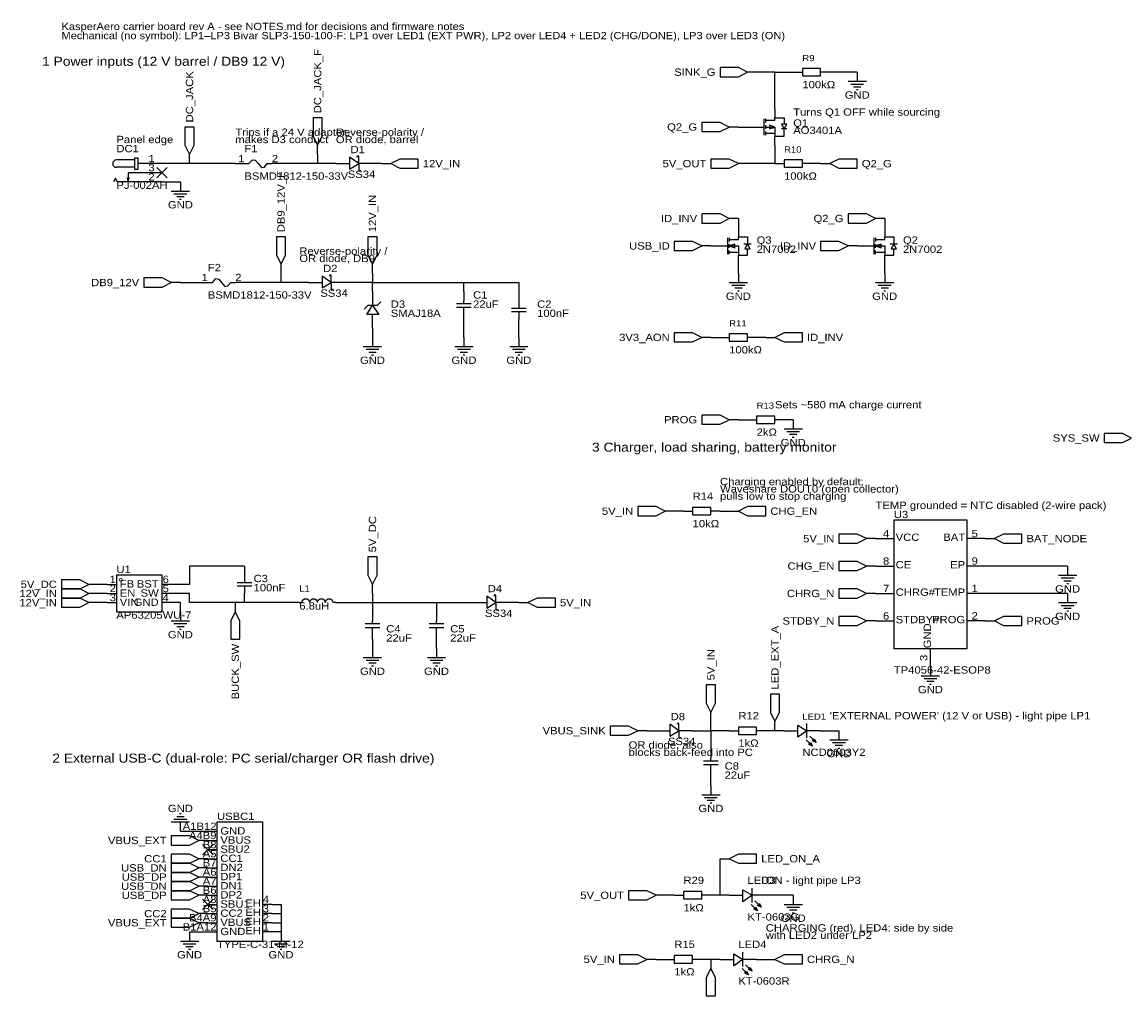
# Model space of a CAD drawing. Header units: millimetres. Extents: x 14 to 610, y -566 to -19.
# Tile 2 of 4: x 14 to 321, y -290 to -19. Entities that reach past the tile are written whole.
import ezdxf
from ezdxf.enums import TextEntityAlignment as Align

# ---------------------------------------------------------------- set-up
doc = ezdxf.new("R2010")
doc.units = ezdxf.units.MM
doc.header["$MEASUREMENT"] = 0
doc.styles.get("Standard").update_dxf_attribs({"font": 'arial.ttf'})

msp = doc.modelspace()

# ---------------------------------------------------------------- linework, layer by layer
at = {"color": 1, "true_color": 0xa00000}
for points in [[(215.9, -33.02), (213.36, -31.75), (208.28, -31.75), (208.28, -34.29), (213.36, -34.29)], [(231.14, -32), (231.14, -34.04), (236.22, -34.04), (236.22, -32)], [(96.52, -53.34), (97.79, -50.8), (97.79, -45.72), (95.25, -45.72), (95.25, -50.8)], [(60.96, -55.88), (62.23, -53.34), (62.23, -48.26), (59.69, -48.26), (59.69, -53.34)], [(210.82, -48.26), (208.28, -46.99), (203.2, -46.99), (203.2, -49.53), (208.28, -49.53)], [(223.52, -48.26), (222, -47.75), (222, -48.77)], [(226.06, -48.77), (226.82, -47.5), (225.3, -47.5)], [(45.72, -56.9), (45.72, -59.94), (46.74, -59.94), (46.74, -56.9)], [(105.41, -59.94), (107.95, -58.42), (105.41, -56.64)], [(116.84, -58.42), (119.38, -59.69), (124.46, -59.69), (124.46, -57.15), (119.38, -57.15)], [(213.36, -58.42), (210.82, -57.15), (205.74, -57.15), (205.74, -59.69), (210.82, -59.69)], [(226.06, -57.4), (226.06, -59.44), (231.14, -59.44), (231.14, -57.4)], [(238.76, -58.42), (241.3, -59.69), (246.38, -59.69), (246.38, -57.15), (241.3, -57.15)], [(210.82, -73.66), (208.28, -72.39), (203.2, -72.39), (203.2, -74.93), (208.28, -74.93)], [(251.46, -73.66), (248.92, -72.39), (243.84, -72.39), (243.84, -74.93), (248.92, -74.93)], [(86.36, -86.36), (87.63, -83.82), (87.63, -78.74), (85.09, -78.74), (85.09, -83.82)], [(111.76, -86.36), (113.03, -83.82), (113.03, -78.74), (110.49, -78.74), (110.49, -83.82)], [(203.2, -81.28), (200.66, -80.01), (195.58, -80.01), (195.58, -82.55), (200.66, -82.55)], [(210.82, -81.28), (212.34, -81.79), (212.34, -80.77)], [(215.9, -80.77), (215.14, -82.04), (216.66, -82.04)], [(243.84, -81.28), (241.3, -80.01), (236.22, -80.01), (236.22, -82.55), (241.3, -82.55)], [(251.46, -81.28), (252.98, -81.79), (252.98, -80.77)], [(256.54, -80.77), (255.78, -82.04), (257.3, -82.04)], [(55.88, -91.44), (53.34, -90.17), (48.26, -90.17), (48.26, -92.71), (53.34, -92.71)], [(97.79, -92.96), (100.33, -91.44), (97.79, -89.66)], [(110.24, -100.33), (111.76, -97.79), (113.54, -100.33)], [(203.2, -106.68), (200.66, -105.41), (195.58, -105.41), (195.58, -107.95), (200.66, -107.95)], [(210.82, -105.66), (210.82, -107.7), (215.9, -107.7), (215.9, -105.66)], [(223.52, -106.68), (226.06, -107.95), (231.14, -107.95), (231.14, -105.41), (226.06, -105.41)], [(210.82, -129.54), (208.28, -128.27), (203.2, -128.27), (203.2, -130.81), (208.28, -130.81)], [(218.44, -128.52), (218.44, -130.56), (223.52, -130.56), (223.52, -128.52)], [(322.58, -134.62), (320.04, -133.35), (314.96, -133.35), (314.96, -135.89), (320.04, -135.89)], [(193.04, -154.94), (190.5, -153.67), (185.42, -153.67), (185.42, -156.21), (190.5, -156.21)], [(200.66, -153.92), (200.66, -155.96), (205.74, -155.96), (205.74, -153.92)], [(213.36, -154.94), (215.9, -156.21), (220.98, -156.21), (220.98, -153.67), (215.9, -153.67)], [(256.54, -157.48), (256.54, -193.04), (276.86, -193.04), (276.86, -157.48)], [(248.92, -162.56), (246.38, -161.29), (241.3, -161.29), (241.3, -163.83), (246.38, -163.83)], [(284.48, -162.56), (287.02, -163.83), (292.1, -163.83), (292.1, -161.29), (287.02, -161.29)], [(111.76, -175.26), (113.03, -172.72), (113.03, -167.64), (110.49, -167.64), (110.49, -172.72)], [(248.92, -170.18), (246.38, -168.91), (241.3, -168.91), (241.3, -171.45), (246.38, -171.45)], [(33.02, -175.26), (30.48, -173.99), (25.4, -173.99), (25.4, -176.53), (30.48, -176.53)], [(40.64, -172.72), (40.64, -182.88), (53.34, -182.88), (53.34, -172.72)], [(33.02, -177.8), (30.48, -176.53), (25.4, -176.53), (25.4, -179.07), (30.48, -179.07)], [(248.92, -177.8), (246.38, -176.53), (241.3, -176.53), (241.3, -179.07), (246.38, -179.07)], [(33.02, -180.34), (30.48, -179.07), (25.4, -179.07), (25.4, -181.61), (30.48, -181.61)], [(143.51, -181.86), (146.05, -180.34), (143.51, -178.56)], [(154.94, -180.34), (157.48, -181.61), (162.56, -181.61), (162.56, -179.07), (157.48, -179.07)], [(73.66, -182.88), (72.39, -185.42), (72.39, -190.5), (74.93, -190.5), (74.93, -185.42)], [(248.92, -185.42), (246.38, -184.15), (241.3, -184.15), (241.3, -186.69), (246.38, -186.69)], [(284.48, -185.42), (287.02, -186.69), (292.1, -186.69), (292.1, -184.15), (287.02, -184.15)], [(205.74, -210.82), (207.01, -208.28), (207.01, -203.2), (204.47, -203.2), (204.47, -208.28)], [(223.52, -213.36), (224.79, -210.82), (224.79, -205.74), (222.25, -205.74), (222.25, -210.82)], [(194.31, -217.42), (196.85, -215.9), (194.31, -214.12)], [(229.87, -214.38), (232.41, -215.9), (229.87, -217.68)], [(185.42, -215.9), (182.88, -214.63), (177.8, -214.63), (177.8, -217.17), (182.88, -217.17)], [(213.36, -214.88), (213.36, -216.92), (218.44, -216.92), (218.44, -214.88)], [(233.93, -220.22), (232.92, -219.71), (233.43, -219.2)], [(234.95, -219.2), (233.93, -218.69), (234.44, -218.19)], [(68.58, -241.3), (68.58, -274.32), (81.28, -274.32), (81.28, -241.3)], [(63.5, -246.38), (60.96, -245.11), (55.88, -245.11), (55.88, -247.65), (60.96, -247.65)], [(63.5, -251.46), (60.96, -250.19), (55.88, -250.19), (55.88, -252.73), (60.96, -252.73)], [(210.82, -251.46), (213.36, -252.73), (218.44, -252.73), (218.44, -250.19), (213.36, -250.19)], [(63.5, -254), (60.96, -252.73), (55.88, -252.73), (55.88, -255.27), (60.96, -255.27)], [(63.5, -256.54), (60.96, -255.27), (55.88, -255.27), (55.88, -257.81), (60.96, -257.81)], [(63.5, -259.08), (60.96, -257.81), (55.88, -257.81), (55.88, -260.35), (60.96, -260.35)], [(63.5, -261.62), (60.96, -260.35), (55.88, -260.35), (55.88, -262.89), (60.96, -262.89)], [(190.5, -261.62), (187.96, -260.35), (182.88, -260.35), (182.88, -262.89), (187.96, -262.89)], [(214.63, -260.1), (217.17, -261.62), (214.63, -263.4)], [(198.12, -260.6), (198.12, -262.64), (203.2, -262.64), (203.2, -260.6)], [(63.5, -266.7), (60.96, -265.43), (55.88, -265.43), (55.88, -267.97), (60.96, -267.97)], [(218.69, -265.94), (217.68, -265.43), (218.19, -264.92)], [(219.71, -264.92), (218.69, -264.41), (219.2, -263.91)], [(63.5, -269.24), (60.96, -267.97), (55.88, -267.97), (55.88, -270.51), (60.96, -270.51)], [(187.96, -279.4), (185.42, -278.13), (180.34, -278.13), (180.34, -280.67), (185.42, -280.67)], [(195.58, -278.38), (195.58, -280.42), (200.66, -280.42), (200.66, -278.38)], [(212.09, -277.88), (214.63, -279.4), (212.09, -281.18)], [(223.52, -279.4), (226.06, -280.67), (231.14, -280.67), (231.14, -278.13), (226.06, -278.13)], [(205.74, -281.94), (204.47, -284.48), (204.47, -289.56), (207.01, -289.56), (207.01, -284.48)], [(217.17, -282.7), (216.15, -282.19), (216.66, -281.69)], [(216.15, -283.72), (215.14, -283.21), (215.65, -282.7)]]:
    msp.add_lwpolyline(points, close=True, dxfattribs=at)
at = {"color": 1, "true_color": 0x880000}
for points in [[(218.44, -33.02), (215.9, -33.02)], [(228.6, -33.02), (231.14, -33.02)], [(238.76, -33.02), (236.22, -33.02)], [(246.38, -33.02), (246.38, -35.56)], [(223.52, -43.18), (223.52, -45.72)], [(213.36, -48.26), (210.82, -48.26)], [(215.9, -48.26), (218.44, -48.26)], [(223.52, -53.34), (223.52, -50.8)], [(96.52, -55.88), (96.52, -53.34)], [(60.96, -58.42), (60.96, -55.88)], [(53.34, -58.42), (48.26, -58.42)], [(53.34, -60.96), (48.26, -60.96)], [(73.66, -58.42), (76.2, -58.42)], [(86.36, -58.42), (83.82, -58.42)], [(101.6, -58.42), (105.41, -58.42)], [(111.76, -58.42), (107.95, -58.42)], [(114.3, -58.42), (116.84, -58.42)], [(215.9, -58.42), (213.36, -58.42)], [(223.52, -58.42), (226.06, -58.42)], [(233.68, -58.42), (231.14, -58.42)], [(236.22, -58.42), (238.76, -58.42)], [(53.34, -63.5), (48.26, -63.5)], [(58.42, -63.5), (58.42, -66.04)], [(213.36, -73.66), (210.82, -73.66)], [(213.36, -76.2), (213.36, -78.74)], [(254, -73.66), (251.46, -73.66)], [(254, -76.2), (254, -78.74)], [(205.74, -81.28), (203.2, -81.28)], [(205.74, -81.28), (208.28, -81.28)], [(246.38, -81.28), (243.84, -81.28)], [(246.38, -81.28), (248.92, -81.28)], [(213.36, -86.36), (213.36, -83.82)], [(254, -86.36), (254, -83.82)], [(86.36, -88.9), (86.36, -86.36)], [(111.76, -88.9), (111.76, -86.36)], [(58.42, -91.44), (55.88, -91.44)], [(63.5, -91.44), (66.04, -91.44)], [(76.2, -91.44), (73.66, -91.44)], [(93.98, -91.44), (97.79, -91.44)], [(104.14, -91.44), (100.33, -91.44)], [(213.36, -88.9), (213.36, -91.44)], [(254, -88.9), (254, -91.44)], [(111.76, -93.98), (111.76, -97.79)], [(137.16, -93.98), (137.16, -96.52)], [(152.4, -93.98), (152.4, -96.52)], [(111.76, -104.14), (111.76, -100.33)], [(137.16, -101.6), (137.16, -99.06)], [(152.4, -104.14), (152.4, -101.6)], [(111.76, -106.68), (111.76, -109.22)], [(137.16, -106.68), (137.16, -109.22)], [(152.4, -106.68), (152.4, -109.22)], [(205.74, -106.68), (203.2, -106.68)], [(208.28, -106.68), (210.82, -106.68)], [(218.44, -106.68), (215.9, -106.68)], [(220.98, -106.68), (223.52, -106.68)], [(213.36, -129.54), (210.82, -129.54)], [(215.9, -129.54), (218.44, -129.54)], [(226.06, -129.54), (223.52, -129.54)], [(228.6, -129.54), (228.6, -132.08)], [(195.58, -154.94), (193.04, -154.94)], [(198.12, -154.94), (200.66, -154.94)], [(208.28, -154.94), (205.74, -154.94)], [(210.82, -154.94), (213.36, -154.94)], [(251.46, -162.56), (248.92, -162.56)], [(251.46, -162.56), (256.54, -162.56)], [(281.94, -162.56), (276.86, -162.56)], [(281.94, -162.56), (284.48, -162.56)], [(76.2, -170.18), (76.2, -172.72)], [(251.46, -170.18), (248.92, -170.18)], [(251.46, -170.18), (256.54, -170.18)], [(281.94, -170.18), (276.86, -170.18)], [(304.8, -170.18), (304.8, -172.72)], [(35.56, -175.26), (33.02, -175.26)], [(38.1, -175.26), (40.64, -175.26)], [(55.88, -175.26), (53.34, -175.26)], [(111.76, -177.8), (111.76, -175.26)], [(35.56, -177.8), (33.02, -177.8)], [(35.56, -180.34), (33.02, -180.34)], [(38.1, -177.8), (40.64, -177.8)], [(38.1, -180.34), (40.64, -180.34)], [(55.88, -177.8), (53.34, -177.8)], [(55.88, -180.34), (53.34, -180.34)], [(73.66, -180.34), (73.66, -182.88)], [(76.2, -180.34), (76.2, -177.8)], [(91.44, -180.34), (92.2, -180.34)], [(101.6, -180.34), (100.84, -180.34)], [(139.7, -180.34), (143.51, -180.34)], [(149.86, -180.34), (146.05, -180.34)], [(152.4, -180.34), (154.94, -180.34)], [(251.46, -177.8), (248.92, -177.8)], [(251.46, -177.8), (256.54, -177.8)], [(281.94, -177.8), (276.86, -177.8)], [(304.8, -177.8), (304.8, -180.34)], [(58.42, -182.88), (58.42, -185.42)], [(111.76, -182.88), (111.76, -185.42)], [(129.54, -182.88), (129.54, -185.42)], [(251.46, -185.42), (248.92, -185.42)], [(251.46, -185.42), (256.54, -185.42)], [(281.94, -185.42), (276.86, -185.42)], [(281.94, -185.42), (284.48, -185.42)], [(111.76, -190.5), (111.76, -187.96)], [(129.54, -190.5), (129.54, -187.96)], [(111.76, -193.04), (111.76, -195.58)], [(129.54, -193.04), (129.54, -195.58)], [(266.7, -198.12), (266.7, -193.04)], [(266.7, -198.12), (266.7, -200.66)], [(205.74, -213.36), (205.74, -210.82)], [(223.52, -215.9), (223.52, -213.36)], [(187.96, -215.9), (185.42, -215.9)], [(190.5, -215.9), (194.31, -215.9)], [(200.66, -215.9), (196.85, -215.9)], [(210.82, -215.9), (213.36, -215.9)], [(220.98, -215.9), (218.44, -215.9)], [(226.06, -215.9), (229.87, -215.9)], [(236.22, -215.9), (232.41, -215.9)], [(241.3, -215.9), (241.3, -218.44)], [(205.74, -220.98), (205.74, -223.52)], [(205.74, -228.6), (205.74, -226.06)], [(205.74, -231.14), (205.74, -233.68)], [(58.42, -243.84), (58.42, -241.3)], [(66.04, -243.84), (68.58, -243.84)], [(66.04, -246.38), (63.5, -246.38)], [(66.04, -246.38), (68.58, -246.38)], [(66.04, -248.92), (68.58, -248.92)], [(66.04, -251.46), (63.5, -251.46)], [(66.04, -254), (63.5, -254)], [(66.04, -251.46), (68.58, -251.46)], [(66.04, -254), (68.58, -254)], [(208.28, -251.46), (210.82, -251.46)], [(66.04, -256.54), (63.5, -256.54)], [(66.04, -256.54), (68.58, -256.54)], [(66.04, -259.08), (63.5, -259.08)], [(66.04, -259.08), (68.58, -259.08)], [(66.04, -261.62), (63.5, -261.62)], [(66.04, -261.62), (68.58, -261.62)], [(193.04, -261.62), (190.5, -261.62)], [(195.58, -261.62), (198.12, -261.62)], [(205.74, -261.62), (203.2, -261.62)], [(210.82, -261.62), (214.63, -261.62)], [(220.98, -261.62), (217.17, -261.62)], [(228.6, -261.62), (228.6, -264.16)], [(66.04, -264.16), (68.58, -264.16)], [(83.82, -264.16), (81.28, -264.16)], [(66.04, -266.7), (63.5, -266.7)], [(66.04, -269.24), (63.5, -269.24)], [(66.04, -266.7), (68.58, -266.7)], [(66.04, -269.24), (68.58, -269.24)], [(83.82, -266.7), (81.28, -266.7)], [(83.82, -269.24), (81.28, -269.24)], [(60.96, -271.78), (60.96, -274.32)], [(66.04, -271.78), (68.58, -271.78)], [(83.82, -271.78), (81.28, -271.78)], [(86.36, -271.78), (86.36, -274.32)], [(190.5, -279.4), (187.96, -279.4)], [(193.04, -279.4), (195.58, -279.4)], [(203.2, -279.4), (200.66, -279.4)], [(205.74, -279.4), (205.74, -281.94)], [(208.28, -279.4), (212.09, -279.4)], [(218.44, -279.4), (214.63, -279.4)], [(220.98, -279.4), (223.52, -279.4)]]:
    msp.add_lwpolyline(points, dxfattribs=at)
at = {"color": 1, "true_color": 0x008800}
for points in [[(223.52, -43.18), (223.52, -33.02), (218.44, -33.02)], [(223.52, -33.02), (228.6, -33.02)], [(246.38, -33.02), (238.76, -33.02)], [(213.36, -48.26), (215.9, -48.26)], [(223.52, -53.34), (223.52, -58.42), (215.9, -58.42)], [(96.52, -55.88), (96.52, -58.42)], [(73.66, -58.42), (60.96, -58.42), (53.34, -58.42)], [(101.6, -58.42), (96.52, -58.42), (86.36, -58.42)], [(114.3, -58.42), (111.76, -58.42)], [(236.22, -58.42), (233.68, -58.42)], [(53.34, -63.5), (58.42, -63.5)], [(213.36, -73.66), (213.36, -76.2)], [(254, -73.66), (254, -76.2)], [(213.36, -88.9), (213.36, -86.36)], [(254, -88.9), (254, -86.36)], [(58.42, -91.44), (63.5, -91.44)], [(86.36, -91.44), (76.2, -91.44)], [(93.98, -91.44), (86.36, -91.44), (86.36, -88.9)], [(111.76, -93.98), (111.76, -91.44), (104.14, -91.44)], [(111.76, -88.9), (111.76, -91.44), (137.16, -91.44), (152.4, -91.44), (152.4, -93.98)], [(137.16, -93.98), (137.16, -91.44)], [(111.76, -104.14), (111.76, -106.68)], [(137.16, -106.68), (137.16, -101.6)], [(152.4, -106.68), (152.4, -104.14)], [(205.74, -106.68), (208.28, -106.68)], [(220.98, -106.68), (218.44, -106.68)], [(213.36, -129.54), (215.9, -129.54)], [(228.6, -129.54), (226.06, -129.54)], [(198.12, -154.94), (195.58, -154.94)], [(208.28, -154.94), (210.82, -154.94)], [(76.2, -170.18), (60.96, -170.18), (60.96, -175.26), (55.88, -175.26)], [(304.8, -170.18), (281.94, -170.18)], [(38.1, -175.26), (35.56, -175.26)], [(38.1, -177.8), (35.56, -177.8)], [(38.1, -180.34), (35.56, -180.34)], [(91.44, -180.34), (76.2, -180.34), (73.66, -180.34), (60.96, -180.34), (60.96, -177.8), (55.88, -177.8)], [(58.42, -182.88), (58.42, -180.34), (55.88, -180.34)], [(101.6, -180.34), (111.76, -180.34), (129.54, -180.34), (129.54, -182.88)], [(111.76, -177.8), (111.76, -180.34), (111.76, -182.88)], [(129.54, -180.34), (139.7, -180.34)], [(152.4, -180.34), (149.86, -180.34)], [(304.8, -177.8), (281.94, -177.8)], [(111.76, -190.5), (111.76, -193.04)], [(129.54, -193.04), (129.54, -190.5)], [(200.66, -215.9), (205.74, -215.9), (205.74, -213.36)], [(187.96, -215.9), (190.5, -215.9)], [(210.82, -215.9), (205.74, -215.9), (205.74, -220.98)], [(226.06, -215.9), (223.52, -215.9), (220.98, -215.9)], [(236.22, -215.9), (241.3, -215.9)], [(205.74, -231.14), (205.74, -228.6)], [(58.42, -243.84), (66.04, -243.84)], [(208.28, -261.62), (208.28, -251.46)], [(195.58, -261.62), (193.04, -261.62)], [(210.82, -261.62), (208.28, -261.62), (205.74, -261.62)], [(228.6, -261.62), (220.98, -261.62)], [(83.82, -264.16), (86.36, -264.16), (86.36, -266.7), (86.36, -269.24), (86.36, -271.78), (83.82, -271.78)], [(83.82, -266.7), (86.36, -266.7)], [(83.82, -269.24), (86.36, -269.24)], [(60.96, -271.78), (66.04, -271.78)], [(190.5, -279.4), (193.04, -279.4)], [(208.28, -279.4), (205.74, -279.4), (203.2, -279.4)], [(218.44, -279.4), (220.98, -279.4)]]:
    msp.add_lwpolyline(points, dxfattribs=at)
at = {"color": 1, "true_color": 0xa00000}
for points in [[(243.84, -35.56), (248.92, -35.56)], [(244.6, -36.32), (248.16, -36.32)], [(245.36, -37.08), (247.4, -37.08)], [(246.13, -37.85), (246.63, -37.85)], [(220.47, -45.97), (220.47, -50.55)], [(220.98, -46.99), (220.98, -45.97)], [(223.52, -46.48), (223.52, -45.72), (226.06, -45.72), (226.06, -47.5)], [(218.44, -48.26), (220.47, -48.26)], [(223.52, -46.48), (220.98, -46.48)], [(220.98, -48.77), (220.98, -47.75)], [(220.98, -48.26), (223.52, -48.26), (223.52, -50.8)], [(223.52, -50.8), (226.06, -50.8), (226.06, -48.77)], [(226.82, -48.77), (226.57, -48.77), (225.55, -48.77), (225.3, -48.77)], [(220.98, -50.55), (220.98, -49.53)], [(223.52, -50.04), (220.98, -50.04)], [(45.72, -57.4), (40.64, -57.4)], [(77.47, -58.42), (78.4, -57.35), (79.22, -57.47), (80.01, -58.42)], [(107.95, -58.42), (107.95, -56.39), (107.44, -56.39), (107.44, -56.64)], [(45.72, -59.44), (40.64, -59.44)], [(48.26, -60.96), (43.94, -60.96), (43.94, -63.5), (43.69, -62.23)], [(48.26, -58.42), (46.74, -58.42)], [(76.2, -58.42), (77.47, -58.42)], [(80.01, -58.42), (80.94, -59.49), (81.76, -59.37), (82.55, -58.42)], [(82.55, -58.42), (83.82, -58.42)], [(107.95, -58.42), (107.95, -60.45), (108.46, -60.45), (108.46, -60.2)], [(48.26, -63.5), (40.89, -63.5), (40.39, -62.48), (39.88, -63.5)], [(43.94, -63.5), (44.2, -62.23)], [(55.88, -66.04), (60.96, -66.04)], [(56.64, -66.8), (60.2, -66.8)], [(57.4, -67.56), (59.44, -67.56)], [(58.17, -68.33), (58.67, -68.33)], [(210.31, -78.99), (210.31, -83.57)], [(210.82, -79.5), (213.36, -79.5), (213.36, -78.74), (215.9, -78.74), (215.9, -80.77)], [(210.82, -78.99), (210.82, -80.01)], [(250.95, -78.99), (250.95, -83.57)], [(251.46, -79.5), (254, -79.5), (254, -78.74), (256.54, -78.74), (256.54, -80.77)], [(251.46, -78.99), (251.46, -80.01)], [(208.28, -81.28), (210.31, -81.28)], [(210.82, -81.79), (210.82, -80.77)], [(210.82, -81.28), (213.36, -81.28), (213.36, -83.82), (215.9, -83.82), (215.9, -82.04)], [(210.82, -83.57), (210.82, -82.55)], [(216.92, -80.77), (216.41, -80.77), (215.39, -80.77), (214.88, -80.77)], [(248.92, -81.28), (250.95, -81.28)], [(251.46, -81.79), (251.46, -80.77)], [(251.46, -81.28), (254, -81.28), (254, -83.82), (256.54, -83.82), (256.54, -82.04)], [(251.46, -83.57), (251.46, -82.55)], [(257.56, -80.77), (257.05, -80.77), (256.03, -80.77), (255.52, -80.77)], [(213.36, -83.06), (210.82, -83.06)], [(254, -83.06), (251.46, -83.06)], [(66.04, -91.44), (67.31, -91.44)], [(67.31, -91.44), (68.24, -90.37), (69.06, -90.49), (69.85, -91.44)], [(69.85, -91.44), (70.78, -92.51), (71.6, -92.39), (72.39, -91.44)], [(72.39, -91.44), (73.66, -91.44)], [(100.33, -91.44), (100.33, -89.41), (99.82, -89.41), (99.82, -89.66)], [(100.33, -91.44), (100.33, -93.47), (100.84, -93.47), (100.84, -93.22)], [(210.82, -91.44), (215.9, -91.44)], [(251.46, -91.44), (256.54, -91.44)], [(211.58, -92.2), (215.14, -92.2)], [(212.34, -92.96), (214.38, -92.96)], [(213.11, -93.73), (213.61, -93.73)], [(252.22, -92.2), (255.78, -92.2)], [(252.98, -92.96), (255.02, -92.96)], [(253.75, -93.73), (254.25, -93.73)], [(114.05, -96.77), (113.03, -97.79), (110.49, -97.79), (109.47, -98.81)], [(135.13, -97.28), (139.19, -97.28)], [(137.16, -97.28), (137.16, -96.52)], [(152.4, -96.52), (152.4, -98.55)], [(135.13, -98.3), (139.19, -98.3)], [(137.16, -99.06), (137.16, -98.3)], [(150.37, -98.55), (154.43, -98.55)], [(154.43, -99.57), (150.37, -99.57)], [(152.4, -99.57), (152.4, -101.6)], [(109.22, -109.22), (114.3, -109.22)], [(109.98, -109.98), (113.54, -109.98)], [(134.62, -109.22), (139.7, -109.22)], [(135.38, -109.98), (138.94, -109.98)], [(149.86, -109.22), (154.94, -109.22)], [(150.62, -109.98), (154.18, -109.98)], [(110.74, -110.74), (112.78, -110.74)], [(111.51, -111.51), (112.01, -111.51)], [(136.14, -110.74), (138.18, -110.74)], [(136.91, -111.51), (137.41, -111.51)], [(151.38, -110.74), (153.42, -110.74)], [(152.15, -111.51), (152.65, -111.51)], [(226.06, -132.08), (231.14, -132.08)], [(226.82, -132.84), (230.38, -132.84)], [(227.58, -133.6), (229.62, -133.6)], [(228.35, -134.37), (228.85, -134.37)], [(76.2, -172.72), (76.2, -174.75)], [(302.26, -172.72), (307.34, -172.72)], [(303.02, -173.48), (306.58, -173.48)], [(303.78, -174.24), (305.82, -174.24)], [(74.17, -174.75), (78.23, -174.75)], [(78.23, -175.77), (74.17, -175.77)], [(76.2, -175.77), (76.2, -177.8)], [(304.55, -175.01), (305.05, -175.01)], [(92.23, -180.33), (92.28, -179.91), (92.5, -179.55), (92.84, -179.32), (93.24, -179.24), (93.65, -179.32), (93.99, -179.55), (94.2, -179.91), (94.25, -180.33)], [(94.39, -180.32), (94.44, -179.91), (94.66, -179.55), (95, -179.32), (95.4, -179.24), (95.8, -179.32), (96.14, -179.55), (96.36, -179.91), (96.41, -180.33)], [(96.54, -180.32), (96.59, -179.91), (96.81, -179.55), (97.15, -179.32), (97.55, -179.24), (97.95, -179.32), (98.29, -179.55), (98.51, -179.91), (98.56, -180.33)], [(98.73, -180.32), (98.78, -179.91), (99, -179.55), (99.34, -179.32), (99.74, -179.24), (100.14, -179.32), (100.48, -179.55), (100.7, -179.91), (100.75, -180.33)], [(146.05, -180.34), (146.05, -178.31), (145.54, -178.31), (145.54, -178.56)], [(146.05, -180.34), (146.05, -182.37), (146.56, -182.37), (146.56, -182.12)], [(302.26, -180.34), (307.34, -180.34)], [(303.02, -181.1), (306.58, -181.1)], [(303.78, -181.86), (305.82, -181.86)], [(304.55, -182.63), (305.05, -182.63)], [(55.88, -185.42), (60.96, -185.42)], [(56.64, -186.18), (60.2, -186.18)], [(57.4, -186.94), (59.44, -186.94)], [(109.73, -186.18), (113.79, -186.18)], [(111.76, -186.18), (111.76, -185.42)], [(127.51, -186.18), (131.57, -186.18)], [(129.54, -186.18), (129.54, -185.42)], [(58.17, -187.71), (58.67, -187.71)], [(109.73, -187.2), (113.79, -187.2)], [(111.76, -187.96), (111.76, -187.2)], [(127.51, -187.2), (131.57, -187.2)], [(129.54, -187.96), (129.54, -187.2)], [(109.22, -195.58), (114.3, -195.58)], [(127, -195.58), (132.08, -195.58)], [(109.98, -196.34), (113.54, -196.34)], [(110.74, -197.1), (112.78, -197.1)], [(111.51, -197.87), (112.01, -197.87)], [(127.76, -196.34), (131.32, -196.34)], [(128.52, -197.1), (130.56, -197.1)], [(129.29, -197.87), (129.79, -197.87)], [(264.16, -200.66), (269.24, -200.66)], [(264.92, -201.42), (268.48, -201.42)], [(265.68, -202.18), (267.72, -202.18)], [(266.45, -202.95), (266.95, -202.95)], [(196.85, -215.9), (196.85, -213.87), (196.34, -213.87), (196.34, -214.12)], [(232.41, -217.93), (232.41, -213.87)], [(196.85, -215.9), (196.85, -217.93), (197.36, -217.93), (197.36, -217.68)], [(233.17, -217.42), (234.95, -219.2)], [(232.16, -218.44), (233.93, -220.22)], [(238.76, -218.44), (243.84, -218.44)], [(239.52, -219.2), (243.08, -219.2)], [(240.28, -219.96), (242.32, -219.96)], [(205.74, -224.28), (205.74, -223.52)], [(241.05, -220.73), (241.55, -220.73)], [(203.71, -224.28), (207.77, -224.28)], [(203.71, -225.3), (207.77, -225.3)], [(205.74, -226.06), (205.74, -225.3)], [(203.2, -233.68), (208.28, -233.68)], [(203.96, -234.44), (207.52, -234.44)], [(204.72, -235.2), (206.76, -235.2)], [(205.49, -235.97), (205.99, -235.97)], [(58.67, -239.01), (58.17, -239.01)], [(60.96, -241.3), (55.88, -241.3)], [(60.2, -240.54), (56.64, -240.54)], [(59.44, -239.78), (57.4, -239.78)], [(217.17, -263.65), (217.17, -259.59)], [(217.93, -263.14), (219.71, -264.92)], [(216.92, -264.16), (218.69, -265.94)], [(226.06, -264.16), (231.14, -264.16)], [(226.82, -264.92), (230.38, -264.92)], [(227.58, -265.68), (229.62, -265.68)], [(228.35, -266.45), (228.85, -266.45)], [(58.42, -274.32), (63.5, -274.32)], [(59.18, -275.08), (62.74, -275.08)], [(59.94, -275.84), (61.98, -275.84)], [(83.82, -274.32), (88.9, -274.32)], [(84.58, -275.08), (88.14, -275.08)], [(85.34, -275.84), (87.38, -275.84)], [(60.71, -276.61), (61.21, -276.61)], [(86.11, -276.61), (86.61, -276.61)], [(214.63, -281.43), (214.63, -277.37)], [(214.38, -281.94), (216.15, -283.72)], [(215.39, -280.92), (217.17, -282.7)]]:
    msp.add_lwpolyline(points, dxfattribs=at)
at = {"color": 1, "true_color": 0x33cc33}
for points in [[(54.78, -59.52), (51.9, -62.4)], [(51.9, -59.52), (54.78, -62.4)], [(67.48, -247.48), (64.6, -250.36)], [(64.6, -247.48), (67.48, -250.36)], [(67.48, -262.72), (64.6, -265.6)], [(64.6, -262.72), (67.48, -265.6)]]:
    msp.add_lwpolyline(points, dxfattribs=at)
at = {"color": 1, "lineweight": 0, "true_color": 0xa00000}
msp.add_circle((41.91, -173.99), 0.381, dxfattribs=at)
at = {"color": 1, "true_color": 0xa00000}
msp.add_arc((40.64, -58.42), 1.02, 90, 270, dxfattribs=at)

# ---------------------------------------------------------------- texts
at = {"color": 1, "true_color": 0x000000, "width": 1.1}
for s, height, p in [('KasperAero carrier board rev A - see NOTES.md for decisions and firmware notes', 2, (25.4, -20.32)), ('Mechanical (no symbol): LP1–LP3 Bivar SLP3-150-100-F: LP1 over LED1 (EXT PWR), LP2 over LED4 + LED2 (CHG/DONE), LP3 over LED3 (ON)', 2, (25.4, -22.86)), ('1 Power inputs (12 V barrel / DB9 12 V)', 2.5, (20, -30)), ('3 Charger, load sharing, battery monitor', 2.5, (172.72, -137.16)), ('2 External USB-C (dual-role: PC serial/charger OR flash drive)', 2.5, (22.86, -223.52))]:
    msp.add_text(s, height=height, dxfattribs=at).set_placement(p, align=Align.MIDDLE_LEFT)
at = {"color": 1, "true_color": 0x000080, "width": 1.1}
for s, p in [('DC_JACK_F', (96.52, -44.45)), ('DC_JACK_F', (96.52, -44.45)), ('DC_JACK', (60.96, -46.99)), ('DC_JACK', (60.96, -46.99)), ('DB9_12V_F', (86.36, -77.47)), ('DB9_12V_F', (86.36, -77.47)), ('12V_IN', (111.76, -77.47)), ('12V_IN', (111.76, -77.47)), ('5V_DC', (111.76, -166.37)), ('5V_DC', (111.76, -166.37)), ('LED_EXT_A', (223.52, -204.47)), ('LED_EXT_A', (223.52, -204.47)), ('5V_IN', (205.74, -201.93)), ('5V_IN', (205.74, -201.93))]:
    msp.add_text(s, height=2.032, rotation=90, dxfattribs=at).set_placement(p, align=Align.MIDDLE_LEFT)
for s, height, p in [('R9', 1.714, (231.14, -30.48)), ('100kΩ', 2.032, (231.14, -38.1)), ('AO3401A', 2.032, (228.6, -50.8)), ('Q1', 2.032, (228.6, -48.77)), ('DC1', 2.032, (40.64, -55.88)), ('F1', 2.032, (76.2, -55.88)), ('D1', 2.032, (105.66, -56.13)), ('R10', 1.714, (226.06, -55.88)), ('BSMD1812-150-33V', 2.032, (76.2, -63.5)), ('SS34', 2.032, (104.9, -62.99)), ('100kΩ', 2.032, (226.06, -63.5)), ('PJ-002AH', 2.032, (40.64, -66.04)), ('Q3', 2.032, (218.44, -81.28)), ('Q2', 2.032, (259.08, -81.28)), ('2N7002', 2.032, (218.44, -83.82)), ('2N7002', 2.032, (259.08, -83.82)), ('F2', 2.032, (66.04, -88.9)), ('D2', 2.032, (98.04, -89.15)), ('BSMD1812-150-33V', 2.032, (66.04, -96.52)), ('SS34', 2.032, (97.28, -96.01)), ('C1', 2.032, (139.7, -96.52)), ('D3', 2.032, (116.84, -99.06)), ('22uF', 2.032, (139.7, -99.06)), ('C2', 2.032, (157.48, -99.06)), ('SMAJ18A', 2.032, (116.84, -101.6)), ('100nF', 2.032, (157.48, -101.6)), ('R11', 1.714, (210.82, -104.14)), ('100kΩ', 2.032, (210.82, -111.76)), ('R13', 1.714, (218.44, -127)), ('2kΩ', 2.032, (218.44, -134.62)), ('R14', 2.032, (200.66, -152.4)), ('U3', 2.032, (256.54, -157.48)), ('10kΩ', 2.032, (200.66, -160.02)), ('U1', 2.032, (40.64, -172.72)), ('C3', 2.032, (78.74, -175.26)), ('100nF', 2.032, (78.74, -177.8)), ('L1', 1.714, (91.44, -177.8)), ('D4', 2.032, (143.76, -178.05)), ('6.8uH', 2.032, (91.44, -182.88)), ('AP63205WU-7', 2.032, (40.64, -185.42)), ('SS34', 2.032, (143, -184.91)), ('C4', 2.032, (115.57, -189.23)), ('C5', 2.032, (133.35, -189.23)), ('22uF', 2.032, (115.57, -191.77)), ('22uF', 2.032, (133.35, -191.77)), ('TP4056-42-ESOP8', 2.032, (256.54, -200.66)), ('D8', 2.032, (194.56, -213.61)), ('R12', 2.032, (213.36, -213.36)), ('LED1', 1.714, (231.14, -213.36)), ('SS34', 2.032, (193.8, -220.47)), ('1kΩ', 2.032, (213.36, -220.98)), ('NCD0603Y2', 2.032, (231.14, -223.52)), ('C8', 2.032, (209.55, -227.33)), ('22uF', 2.032, (209.55, -229.87)), ('USBC1', 2.032, (68.58, -241.3)), ('R29', 2.032, (198.12, -259.08)), ('LED3', 2.032, (215.9, -259.08)), ('1kΩ', 2.032, (198.12, -266.7)), ('KT-0603G', 2.032, (215.9, -269.24)), ('TYPE-C-31-M-12', 2.032, (68.58, -276.86)), ('R15', 2.032, (195.58, -276.86)), ('LED4', 2.032, (213.36, -276.86)), ('1kΩ', 2.032, (195.58, -284.48)), ('KT-0603R', 2.032, (213.36, -287.02))]:
    msp.add_text(s, height=height, dxfattribs=at).set_placement(p, align=Align.BOTTOM_LEFT)
for s, p in [('SINK_G', (207.01, -33.02)), ('SINK_G', (207.01, -33.02)), ('Q2_G', (201.93, -48.26)), ('Q2_G', (201.93, -48.26)), ('5V_OUT', (204.47, -58.42)), ('5V_OUT', (204.47, -58.42)), ('ID_INV', (201.93, -73.66)), ('ID_INV', (201.93, -73.66)), ('Q2_G', (242.57, -73.66)), ('Q2_G', (242.57, -73.66)), ('USB_ID', (194.31, -81.28)), ('USB_ID', (194.31, -81.28)), ('ID_INV', (234.95, -81.28)), ('ID_INV', (234.95, -81.28)), ('DB9_12V', (46.99, -91.44)), ('DB9_12V', (46.99, -91.44)), ('3V3_AON', (194.31, -106.68)), ('3V3_AON', (194.31, -106.68)), ('PROG', (201.93, -129.54)), ('PROG', (201.93, -129.54)), ('SYS_SW', (313.69, -134.62)), ('SYS_SW', (313.69, -134.62)), ('5V_IN', (184.15, -154.94)), ('5V_IN', (184.15, -154.94)), ('5V_IN', (240.03, -162.56)), ('5V_IN', (240.03, -162.56)), ('CHG_EN', (240.03, -170.18)), ('CHG_EN', (240.03, -170.18)), ('5V_DC', (24.13, -175.26)), ('5V_DC', (24.13, -175.26)), ('12V_IN', (24.13, -177.8)), ('12V_IN', (24.13, -177.8)), ('CHRG_N', (240.03, -177.8)), ('CHRG_N', (240.03, -177.8)), ('12V_IN', (24.13, -180.34)), ('12V_IN', (24.13, -180.34)), ('STDBY_N', (240.03, -185.42)), ('STDBY_N', (240.03, -185.42)), ('VBUS_SINK', (176.53, -215.9)), ('VBUS_SINK', (176.53, -215.9)), ('VBUS_EXT', (54.61, -246.38)), ('VBUS_EXT', (54.61, -246.38)), ('CC1', (54.61, -251.46)), ('CC1', (54.61, -251.46)), ('USB_DN', (54.61, -254)), ('USB_DN', (54.61, -254)), ('USB_DP', (54.61, -256.54)), ('USB_DP', (54.61, -256.54)), ('USB_DN', (54.61, -259.08)), ('USB_DN', (54.61, -259.08)), ('USB_DP', (54.61, -261.62)), ('USB_DP', (54.61, -261.62)), ('5V_OUT', (181.61, -261.62)), ('5V_OUT', (181.61, -261.62)), ('CC2', (54.61, -266.7)), ('CC2', (54.61, -266.7)), ('VBUS_EXT', (54.61, -269.24)), ('VBUS_EXT', (54.61, -269.24)), ('5V_IN', (179.07, -279.4)), ('5V_IN', (179.07, -279.4))]:
    msp.add_text(s, height=2.032, dxfattribs=at).set_placement(p, align=Align.MIDDLE_RIGHT)
for p in [(246.38, -39.37), (246.38, -39.37), (58.42, -69.85), (58.42, -69.85), (213.36, -95.25), (213.36, -95.25), (254, -95.25), (254, -95.25), (111.76, -113.03), (111.76, -113.03), (137.16, -113.03), (137.16, -113.03), (152.4, -113.03), (152.4, -113.03), (228.6, -135.89), (228.6, -135.89), (304.8, -176.53), (304.8, -176.53), (304.8, -184.15), (304.8, -184.15), (58.42, -189.23), (58.42, -189.23), (111.76, -199.39), (111.76, -199.39), (129.54, -199.39), (129.54, -199.39), (266.7, -204.47), (266.7, -204.47), (241.3, -222.25), (241.3, -222.25), (58.42, -237.49), (58.42, -237.49), (205.74, -237.49), (205.74, -237.49), (228.6, -267.97), (228.6, -267.97), (60.96, -278.13), (60.96, -278.13), (86.36, -278.13), (86.36, -278.13)]:
    msp.add_text('GND', height=2.032, dxfattribs=at).set_placement(p, align=Align.MIDDLE_CENTER)
at = {"color": 1, "true_color": 0x000000, "width": 1.1}
for s, height, p in [('Turns Q1 OFF while sourcing', 2.032, (228.6, -45.72)), ('Trips if a 24 V adapter', 2.032, (73.66, -51.31)), ('Reverse-polarity /', 2.032, (101.6, -51.31)), ('Panel edge', 2.032, (40.64, -53.34)), ('makes D3 conduct', 2.032, (73.66, -53.34)), ('OR diode, barrel', 2.032, (101.6, -53.34)), ('1', 2.03, (49.53, -58.65)), ('2', 2.03, (83.82, -58.65)), ('3', 2.03, (49.53, -61.19)), ('2', 2.03, (49.53, -63.73)), ('Reverse-polarity /', 2.032, (91.44, -84.33)), ('OR diode, DB9', 2.032, (91.44, -86.36)), ('2', 2.03, (73.66, -91.67)), ('Sets ~580 mA charge current', 2.032, (223.52, -127)), ('Charging enabled by default;', 2.032, (208.28, -148.34)), ('Waveshare DOUT0 (open collector)', 2.032, (208.28, -150.37)), ('pulls low to stop charging', 2.032, (208.28, -152.4)), ('TEMP grounded = NTC disabled (2-wire pack)', 2.032, (251.46, -154.94)), ('VCC', 2.032, (257.05, -163.81)), ('5', 2.03, (278.13, -162.79)), ('9', 2.03, (278.13, -170.41)), ('CE', 2.032, (257.05, -171.43)), ('FB', 2.032, (41.58, -176.76)), ('6', 2.03, (53.47, -175.49)), ('EN', 2.032, (41.58, -179.3)), ('5', 2.03, (53.47, -178.03)), ('CHRG#', 2.032, (257.05, -179.05)), ('1', 2.03, (278.13, -178.03)), ('VIN', 2.032, (41.58, -181.84)), ('4', 2.03, (53.47, -180.57)), ('2', 2.03, (278.13, -185.65)), ('STDBY#', 2.032, (257.05, -186.67)), ("'EXTERNAL POWER' (12 V or USB) - light pipe LP1", 2.032, (238.76, -213.36)), ('OR diode, also', 2.032, (182.88, -221.49)), ('blocks back-feed into PC', 2.032, (182.88, -223.52)), ('VBUS', 2.032, (69.52, -247.88)), ('GND', 2.032, (69.52, -245.34)), ('SBU2', 2.032, (69.52, -250.42)), ('CC1', 2.032, (69.52, -252.96)), ('DN2', 2.032, (69.52, -255.5)), ('DP1', 2.032, (69.52, -258.04)), ('ON - light pipe LP3', 2.032, (220.98, -259.08)), ('DN1', 2.032, (69.52, -260.58)), ('DP2', 2.032, (69.52, -263.12)), ('SBU1', 2.032, (69.52, -265.66)), ('4', 2.03, (81.28, -264.39)), ('CC2', 2.032, (69.52, -268.2)), ('3', 2.03, (81.28, -266.93)), ('VBUS', 2.032, (69.52, -270.74)), ('2', 2.03, (81.28, -269.47)), ('1', 2.03, (81.28, -272.01)), ('CHARGING (red), LED4: side by side', 2.032, (220.98, -272.29)), ('GND', 2.032, (69.52, -273.28)), ('with LED2 under LP2', 2.032, (220.98, -274.32))]:
    msp.add_text(s, height=height, dxfattribs=at).set_placement(p, align=Align.BOTTOM_LEFT)
for s, height, p in [('1', 2.03, (76.2, -58.65)), ('1', 2.03, (66.04, -91.67)), ('4', 2.03, (255.27, -162.79)), ('BAT', 2.032, (276.35, -163.81)), ('8', 2.03, (255.27, -170.41)), ('EP', 2.032, (276.35, -171.43)), ('1', 2.03, (40.51, -175.49)), ('BST', 2.032, (52.4, -176.76)), ('2', 2.03, (40.51, -178.03)), ('SW', 2.032, (52.4, -179.3)), ('7', 2.03, (255.27, -178.03)), ('TEMP', 2.032, (276.35, -179.05)), ('3', 2.03, (40.51, -180.57)), ('GND', 2.032, (52.4, -181.84)), ('6', 2.03, (255.27, -185.65)), ('PROG', 2.032, (276.35, -186.67)), ('A1B12', 2.032, (68.45, -244.07)), ('A4B9', 2.032, (68.45, -246.61)), ('B8', 2.032, (68.45, -249.15)), ('A5', 2.032, (68.45, -251.69)), ('A6', 2.032, (68.45, -256.77)), ('B7', 2.032, (68.45, -254.23)), ('A7', 2.032, (68.45, -259.31)), ('B6', 2.032, (68.45, -261.85)), ('A8', 2.032, (68.45, -264.39)), ('EH', 2.032, (80.77, -265.41)), ('B5', 2.032, (68.45, -266.93)), ('EH', 2.032, (80.77, -267.95)), ('B1A12', 2.032, (68.45, -272.01)), ('B4A9', 2.032, (68.45, -269.47)), ('EH', 2.032, (80.77, -270.49)), ('EH', 2.032, (80.77, -273.03))]:
    msp.add_text(s, height=height, dxfattribs=at).set_placement(p, align=Align.BOTTOM_RIGHT)
at = {"color": 1, "true_color": 0x000080, "width": 1.1}
for s, p in [('12V_IN', (125.73, -58.42)), ('12V_IN', (125.73, -58.42)), ('Q2_G', (247.65, -58.42)), ('Q2_G', (247.65, -58.42)), ('ID_INV', (232.41, -106.68)), ('ID_INV', (232.41, -106.68)), ('CHG_EN', (222.25, -154.94)), ('CHG_EN', (222.25, -154.94)), ('BAT_NODE', (293.37, -162.56)), ('BAT_NODE', (293.37, -162.56)), ('5V_IN', (163.83, -180.34)), ('5V_IN', (163.83, -180.34)), ('PROG', (293.37, -185.42)), ('PROG', (293.37, -185.42)), ('LED_ON_A', (219.71, -251.46)), ('LED_ON_A', (219.71, -251.46)), ('CHRG_N', (232.41, -279.4)), ('CHRG_N', (232.41, -279.4))]:
    msp.add_text(s, height=2.032, dxfattribs=at).set_placement(p, align=Align.MIDDLE_LEFT)
at = {"color": 1, "true_color": 0x000000, "width": 1.1}
msp.add_text('GND', height=2.032, rotation=90, dxfattribs=at).set_placement((267.46, -193.02), align=Align.BOTTOM_LEFT)
at = {"color": 1, "true_color": 0x000080, "width": 1.1}
msp.add_text('BUCK_SW', height=2.032, rotation=90, dxfattribs=at).set_placement((73.66, -191.77), align=Align.MIDDLE_RIGHT)
msp.add_text('BUCK_SW', height=2.032, rotation=90, dxfattribs=at).set_placement((73.66, -191.77), align=Align.MIDDLE_RIGHT)
at = {"color": 1, "true_color": 0x000000, "width": 1.1}
msp.add_text('3', height=2.03, rotation=90, dxfattribs=at).set_placement((266.45, -194.8), align=Align.BOTTOM_RIGHT)

doc.saveas('drawing.dxf')
